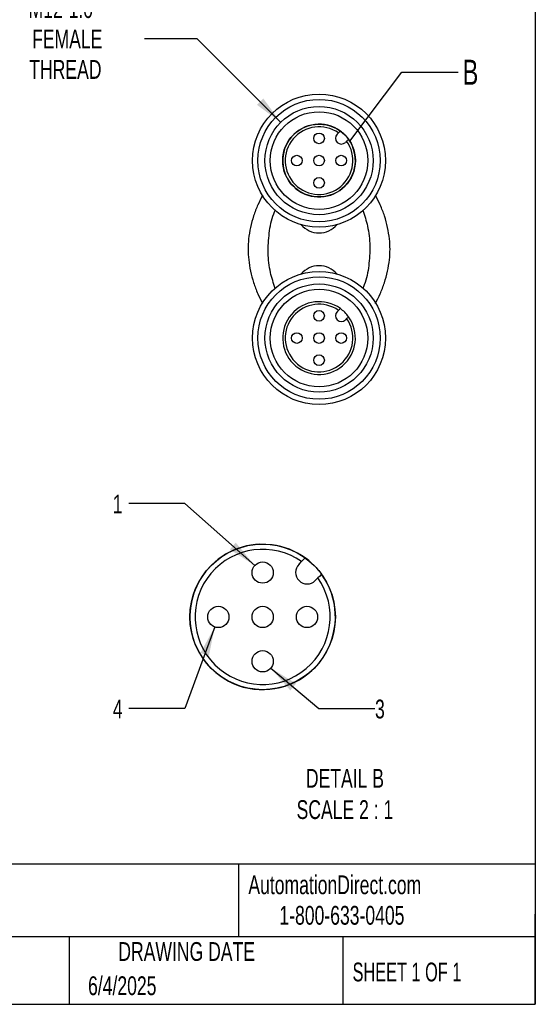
# Model space of a CAD drawing. Header units: millimetres. Extents: x 6 to 273, y 6 to 210.
# Tile 3 of 4: x 215 to 273, y 6 to 117. Entities that reach past the tile are written whole.
import ezdxf

# ---------------------------------------------------------------- set-up
doc = ezdxf.new("R2010")
doc.units = ezdxf.units.MM
doc.linetypes.add('SLD-Solid', pattern=[0])
doc.layers.add('DIMENSIONS', color=140, linetype='SLD-Solid', lineweight=25)
doc.layers.add('TEXT', color=140, linetype='SLD-Solid', lineweight=25)
doc.layers.add('SLD-DEFPOINTS', color=7, linetype='Continuous')
doc.styles.add('SLDTEXTSTYLE0', font='TXT', dxfattribs={"width": 0.7})
doc.styles.add('SLDTEXTSTYLE1', font='TXT', dxfattribs={"width": 0.65})
doc.dimstyles.new('SLDDIMSTYLE2', dxfattribs={"dimtxt": 2.158008, "dimasz": 3.302, "dimexe": 0, "dimexo": 0.0625, "dimgap": 0.539502, "dimtad": 0, "dimtih": 1, "dimtoh": 1, "dimdec": 1, "dimrnd": 1e-09, "dimzin": 12, "dimdsep": 46, "dimtxsty": 'SLDTEXTSTYLE0', "dimsah": 1, "dimcen": 0, "dimadec": 0, "dimazin": 3, "dimtfac": 1, "dimtdec": 1, "dimtofl": 0, "dimtmove": 0, "dimatfit": 3, "dimfxl": 0, "dimfrac": 2, "dimtolj": 1, "dimtzin": 12, "dimarcsym": 0})
doc.dimstyles.new('SLDDIMSTYLE3', dxfattribs={"dimtxt": 0.18, "dimasz": 3.302, "dimexe": 0, "dimexo": 0.0625, "dimgap": 0, "dimtad": 0, "dimtih": 1, "dimtoh": 1, "dimdec": 0, "dimrnd": 1e-09, "dimzin": 0, "dimdsep": 46, "dimtxsty": 'Standard', "dimblk1": 'NONE', "dimblk2": 'NONE', "dimsah": 1, "dimcen": 0.09, "dimadec": 0, "dimazin": 0, "dimtfac": 3.302, "dimtdec": 0, "dimtofl": 0, "dimtmove": 0, "dimatfit": 3, "dimldrblk": 'NONE', "dimfxl": 0, "dimfrac": 2, "dimtolj": 1, "dimtzin": 0, "dimarcsym": 0})
doc.dimstyles.new('SLDDIMSTYLE4', dxfattribs={"dimtxt": 2.158008, "dimasz": 3.302, "dimexe": 0, "dimexo": 0.0625, "dimgap": 0.539502, "dimtad": 0, "dimtih": 1, "dimtoh": 1, "dimdec": 1, "dimlfac": 0.5, "dimrnd": 1e-09, "dimzin": 12, "dimdsep": 46, "dimtxsty": 'SLDTEXTSTYLE0', "dimsah": 1, "dimcen": 0, "dimadec": 0, "dimazin": 3, "dimtfac": 1, "dimtdec": 1, "dimtofl": 0, "dimtmove": 0, "dimatfit": 3, "dimfxl": 0, "dimfrac": 2, "dimtolj": 1, "dimtzin": 12, "dimarcsym": 0})

# ---------------------------------------------------------------- blocks, each defined once
blk = doc.blocks.new('_D_5')
at = {"layer": 'DIMENSIONS'}
for p, q in [((234.91, 115.18), (228.96, 115.18)), ((244.34, 105.75), (234.91, 115.18))]:
    blk.add_line(p, q, dxfattribs=at)
blk.add_solid([(244.34, 105.75), (242.37, 108.44), (241.65, 107.73)], dxfattribs=at)
at = {"layer": 'DIMENSIONS', "char_height": 2.117, "attachment_point": 1, "style": 'SLDTEXTSTYLE0'}
for s, insert in [('M12-1.0', (215.9, 119.63)), ('FEMALE', (216.3, 116.2)), ('THREAD', (215.98, 112.77))]:
    blk.add_mtext(s, dxfattribs=dict(at, insert=insert))
blk = doc.blocks.new('_None')
blk = doc.blocks.new('_D_10')
at = {"layer": 'DIMENSIONS'}
for p, q in [((233.54, 62.78), (227.19, 62.78)), ((241.4, 55.81), (233.54, 62.78))]:
    blk.add_line(p, q, dxfattribs=at)
blk.add_solid([(241.4, 55.81), (239.27, 58.38), (238.6, 57.62)], dxfattribs=at)
at = {"layer": 'DIMENSIONS', "insert": (225.4, 63.79), "char_height": 2.12, "attachment_point": 1, "style": 'SLDTEXTSTYLE0'}
blk.add_mtext('1', dxfattribs=at)
blk = doc.blocks.new('_D_11')
at = {"layer": 'DIMENSIONS'}
for p, q in [((236.89, 48.88), (233.54, 39.68)), ((233.54, 39.68), (227.19, 39.68))]:
    blk.add_line(p, q, dxfattribs=at)
blk.add_solid([(236.89, 48.88), (235.28, 45.95), (236.24, 45.61)], dxfattribs=at)
at = {"layer": 'DIMENSIONS', "insert": (225.4, 40.69), "char_height": 2.12, "attachment_point": 1, "style": 'SLDTEXTSTYLE0'}
blk.add_mtext('4', dxfattribs=at)
blk = doc.blocks.new('_D_12')
at = {"layer": 'DIMENSIONS'}
for p, q in [((243.22, 44.24), (248.62, 39.68)), ((248.62, 39.68), (254.97, 39.68))]:
    blk.add_line(p, q, dxfattribs=at)
blk.add_solid([(243.22, 44.24), (245.42, 41.72), (246.07, 42.5)], dxfattribs=at)
at = {"layer": 'DIMENSIONS', "insert": (254.97, 40.69), "char_height": 2.12, "attachment_point": 1, "style": 'SLDTEXTSTYLE0'}
blk.add_mtext('3', dxfattribs=at)

msp = doc.modelspace()

# ---------------------------------------------------------------- linework, layer by layer
for p, q in [((250.71, 104.41), (250.85, 104.55)), ((251.77, 103.63), (251.63, 103.49)), ((250.71, 84.41), (250.85, 84.55)), ((251.77, 83.63), (251.63, 83.49)), ((243.36, 58.14), (242, 58.21)), ((246.4, 55.95), (246.69, 56.24)), ((247.86, 56.04), (248.1, 55.81)), ((248.1, 55.81), (248.33, 55.57)), ((248.33, 55.57), (248.54, 55.33)), ((248.53, 54.4), (248.24, 54.11)), ((248.54, 55.33), (248.75, 55.08)), ((248.75, 55.08), (248.95, 54.82))]:
    msp.add_line(p, q)
at = {"flags": 128}
for points in [[(246.69, 56.24), (246.92, 56.47), (247.11, 56.66)], [(248.95, 54.82), (248.71, 54.58), (248.53, 54.4)]]:
    msp.add_lwpolyline(points, dxfattribs=at)
for centre, radius in [((248.66, 101.44), 7.5), ((248.66, 101.44), 6.9), ((248.66, 101.44), 6.1), ((248.66, 101.44), 5.5), ((248.66, 103.94), 0.6), ((246.16, 101.44), 0.6), ((248.66, 101.44), 0.6), ((251.16, 101.44), 0.6), ((248.66, 98.94), 0.6), ((248.66, 81.44), 7.5), ((248.66, 81.44), 6.9), ((248.66, 81.44), 6.1), ((248.66, 81.44), 5.5), ((248.66, 83.94), 0.6), ((246.16, 81.44), 0.6), ((248.66, 81.44), 0.6), ((251.16, 81.44), 0.6), ((248.66, 78.94), 0.6), ((242.3, 55.01), 1.2), ((237.3, 50.01), 1.2), ((242.3, 50.01), 1.2), ((247.3, 50.01), 1.2), ((242.3, 45.01), 1.2)]:
    msp.add_circle(centre, radius)
for centre, radius, start, end in [((248.66, 101.44), 4.1, 54.122, 35.878), ((248.66, 101.44), 3.81, 54.8195, 35.1805), ((251.17, 103.95), 0.65, 135, 315), ((248.66, 101.44), 4.1, 35.878, 54.122), ((248.66, 95.94), 2.65, 220.6192, 319.3808), ((248.66, 86.94), 2.65, 40.6192, 139.3808), ((248.66, 81.44), 4.1, 54.122, 35.878), ((248.66, 81.44), 3.81, 54.8195, 35.1805), ((251.17, 83.95), 0.65, 135, 315), ((248.66, 81.44), 4.1, 35.878, 54.122), ((242.3, 50.01), 8.2, 92.0949, 149.0541), ((242.3, 50.01), 8.2, 54.1219, 82.6016), ((242.3, 50.01), 7.62, 54.8195, 35.1805), ((242.3, 50.01), 8.2, 47.2808, 54.122), ((247.32, 55.03), 1.3, 135, 315), ((242.3, 50.01), 8.2, 196.5204, 35.8781), ((242.3, 50.01), 8.2, 149.0543, 196.5203)]:
    msp.add_arc(centre, radius, start, end)
for points, knots in [([(250.85, 104.55), (250.89, 104.59), (250.96, 104.66), (251.03, 104.73), (251.06, 104.76)], [0, 0, 0, 0, 0.5508, 1, 1, 1, 1]), ([(251.98, 103.84), (251.94, 103.8), (251.87, 103.73), (251.8, 103.66), (251.77, 103.63)], [0, 0, 0, 0, 0.56916, 1, 1, 1, 1]), ([(242.3, 97.54), (242.12, 97.18), (241.73, 96.44), (241.26, 95.22), (240.91, 93.93), (240.7, 92.66), (240.63, 91.44), (240.71, 90.22), (240.92, 88.96), (241.26, 87.67), (241.72, 86.46), (242.1, 85.72), (242.29, 85.37)], [0, 0, 0, 0, 0.099674, 0.205925, 0.311619, 0.411897, 0.501492, 0.591062, 0.691418, 0.797094, 0.903144, 1, 1, 1, 1]), ([(255.01, 85.32), (255.2, 85.68), (255.58, 86.43), (256.04, 87.66), (256.41, 88.94), (256.61, 90.21), (256.69, 91.44), (256.61, 92.66), (256.4, 93.92), (256.06, 95.21), (255.59, 96.42), (255.21, 97.17), (255.02, 97.53)], [0, 0, 0, 0, 0.1002169, 0.2061748, 0.3115639, 0.4116606, 0.501021, 0.5904316, 0.6905837, 0.796009, 0.9017787, 1, 1, 1, 1]), ([(243.72, 87.02), (243.52, 87.61), (243.09, 88.92), (242.87, 91.04), (243, 93.26), (243.31, 94.9), (243.66, 95.72), (243.72, 95.86)], [0, 0, 0, 0, 0.207616, 0.454951, 0.702216, 0.949737, 1, 1, 1, 1]), ([(253.6, 95.86), (253.79, 95.27), (254.22, 93.96), (254.44, 91.83), (254.31, 89.6), (254, 87.98), (253.65, 87.16), (253.59, 87.02)], [0, 0, 0, 0, 0.2089215, 0.4564619, 0.7038877, 0.9499787, 1, 1, 1, 1]), ([(250.85, 84.55), (250.89, 84.59), (250.96, 84.66), (251.03, 84.73), (251.06, 84.76)], [0, 0, 0, 0, 0.5508, 1, 1, 1, 1]), ([(251.98, 83.84), (251.94, 83.8), (251.87, 83.73), (251.8, 83.66), (251.77, 83.63)], [0, 0, 0, 0, 0.56916, 1, 1, 1, 1])]:
    msp.add_open_spline(points, degree=3, knots=knots)
at = {"layer": 'SLD-DEFPOINTS'}
msp.add_circle((242.3, 50.01), 8.2, dxfattribs=at)
at = {"layer": 'TEXT'}
for p, q in [((273.05, 209.55), (273.05, 6.35)), ((273.05, 22.13), (6.35, 22.13)), ((239.58, 22.13), (239.58, 13.97)), ((273.05, 6.35), (273.05, 16.51)), ((273.05, 13.97), (6.35, 13.97)), ((220.47, 13.97), (220.47, 6.35)), ((251.35, 13.97), (251.35, 6.35)), ((6.35, 6.35), (273.05, 6.35))]:
    msp.add_line(p, q, dxfattribs=at)
msp.add_circle((248.66, 101.44), 4.1, dxfattribs=at)

# ---------------------------------------------------------------- texts
for s, insert, char_height, attachment_point, style in [('B', (264.86, 112.81), 2.82, 1, 'SLDTEXTSTYLE0'), ('DETAIL B^JSCALE 2 : 1', (251.58, 32.88), 2.1167, 2, 'SLDTEXTSTYLE0'), ('AutomationDirect.com', (240.69, 20.88), 2.1167, 1, 'SLDTEXTSTYLE0'), ('1-800-633-0405', (244.19, 17.44), 2.1167, 1, 'SLDTEXTSTYLE0'), ('DRAWING DATE', (233.73, 13.36), 2.1167, 2, 'SLDTEXTSTYLE0'), ('SHEET 1 OF 1', (252.44, 11.05), 2.1167, 1, 'SLDTEXTSTYLE1'), ('6/4/2025', (222.61, 9.5), 2.117, 1, 'SLDTEXTSTYLE0')]:
    msp.add_mtext(s, dxfattribs=dict(at, insert=insert, char_height=char_height, attachment_point=attachment_point, style=style))

# ---------------------------------------------------------------- dimensions: what is measured, and where the dimension line sits
at = {"layer": 'DIMENSIONS'}
for p1, p2, text, dimstyle, picture, middle in [((252.97, 97.12), (244.34, 105.75), 'M12-1.0\\PFEMALE\\PTHREAD', 'SLDDIMSTYLE2', '_D_5', (221.84, 115.18)), ((243.2, 54.22), (241.4, 55.81), '1', 'SLDDIMSTYLE4', '_D_10', (226.29, 62.78)), ((237.71, 51.14), (236.89, 48.88), '4', 'SLDDIMSTYLE4', '_D_11', (226.29, 39.68)), ((241.38, 45.79), (243.22, 44.24), '3', 'SLDDIMSTYLE4', '_D_12', (255.87, 39.68))]:
    dim = msp.add_diameter_dim_2p(p1=p1, p2=p2, text=text, dimstyle=dimstyle, override={"dimpost": '<>'}, dxfattribs=at)
    dim.commit()
    dim.dimension.update_dxf_attribs({"geometry": picture, "text_midpoint": middle, "dimtype": 163})

# ---------------------------------------------------------------- leaders
at = {"layer": 'TEXT', "has_arrowhead": 0}
msp.add_leader([(252.12, 103.63), (258.01, 111.4), (264.36, 111.4)], dimstyle='SLDDIMSTYLE3', dxfattribs=at)

doc.saveas('drawing.dxf')
